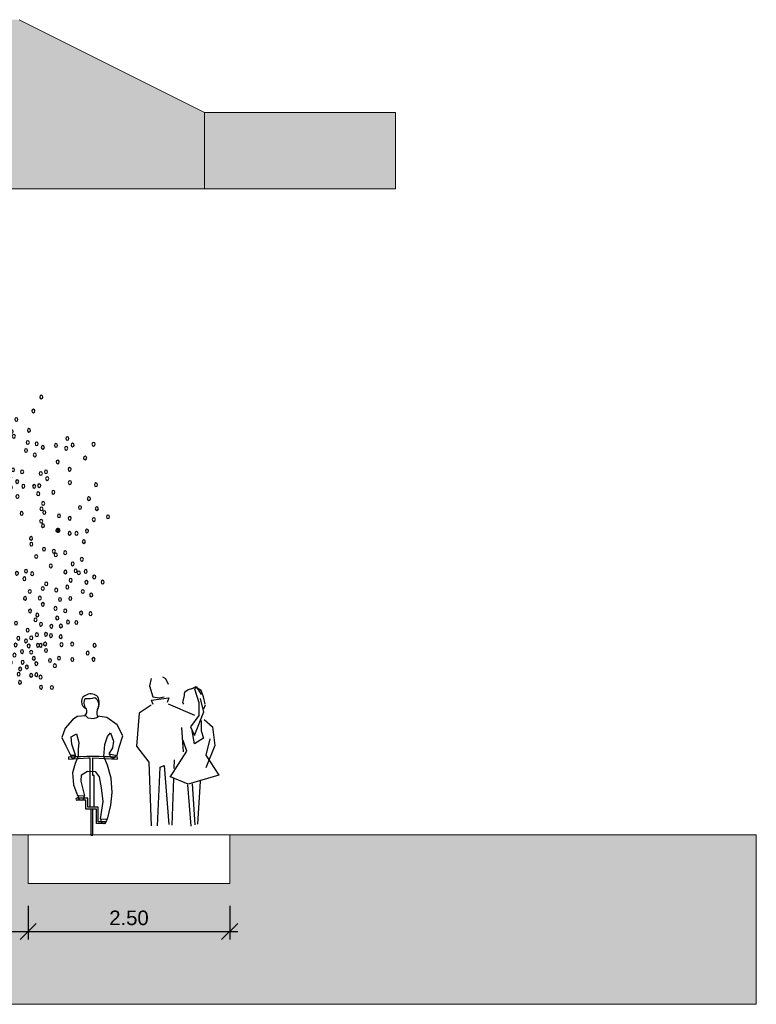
# Model space of a CAD drawing. Header units: metres. Extents: x 132493 to 134960, y 502695 to 503907.
# Tile 128 of 144: x 134773 to 134782, y 503840 to 503852. Entities that reach past the tile are written whole.
import ezdxf

# ---------------------------------------------------------------- set-up
doc = ezdxf.new("R2010")
doc.units = ezdxf.units.M
doc.layers.get('Defpoints').update_dxf_attribs({"color": 3})
for name, color, linetype, lineweight in [('0_dwp_contour', 2, 'Continuous', 18), ('0_dwp_maatvoering', 1, 'Continuous', 18), ('0_sol_gebouw', 254, 'Continuous', 0), ('0_sol_water', 141, 'Continuous', 35)]:
    doc.layers.add(name, color=color, linetype=linetype, lineweight=lineweight)
doc.layers.add('Dwp-t-symbolen', color=8, linetype='Continuous')
doc.styles.add('Myriad-18100', font='arial.ttf', dxfattribs={"height": 0.18})
doc.dimstyles.new('Myriad_18100', dxfattribs={"dimscale": 0.1, "dimtxt": 1.8, "dimasz": 2, "dimexe": 1, "dimexo": 0, "dimgap": 0.75, "dimtad": 1, "dimzin": 0, "dimdsep": 46, "dimtxsty": 'Myriad-18100', "dimblk1": 'OBLIQUE', "dimblk2": 'OBLIQUE', "dimsah": 1, "dimcen": -3, "dimdle": 1, "dimadec": 0, "dimazin": 0, "dimtfac": 0.75, "dimtix": 1, "dimtmove": 2, "dimatfit": 3, "dimldrblk": 'OBLIQUE', "dimfxl": 1, "dimtvp": 0.9, "dimtolj": 1, "dimtzin": 0, "dimarcsym": 0})

# ---------------------------------------------------------------- blocks, each defined once
blk = doc.blocks.new('Voet4')
for p, q in [((-0.34, 1.847), (-0.36, 1.757)), ((-0.2, 1.867), (-0.16, 1.847)), ((-0.16, 1.847), (-0.13, 1.777)), ((-0.36, 1.757), (-0.32, 1.617)), ((0.16, 1.717), (0.22, 1.747)), ((0.22, 1.747), (0.28, 1.647)), ((-0.34, 1.577), (-0.12, 1.607)), ((-0.32, 1.617), (-0.24, 1.607)), ((-0.24, 1.607), (-0.18, 1.617)), ((-0.12, 1.607), (-0.14, 1.547)), ((0.27, 1.597), (0.31, 1.427)), ((-0.34, 1.577), (-0.32, 1.527)), ((-0.129, 1.53), (0.2, 1.39)), ((0.33, 1.517), (0.31, 1.467)), ((0.31, 1.427), (0.2, 1.147)), ((0.06, 0.937), (0.04, 1.237)), ((0.104, 0.945), (0.056, 1.077)), ((-0.102, 0.624), (0.104, 0.945)), ((-0.054, 0.728), (-0.05, 0.837)), ((-0.08, 0.027), (-0.058, 0.607)), ((0.111, 0.525), (0.152, 0.013)), ((0.207, 0.03), (0.173, 0.541)), ((0.269, 0.574), (0.235, 0.038))]:
    blk.add_line(p, q)
for points in [[(0.33, 1.527), (0.31, 1.617), (0.28, 1.697), (0.23, 1.727), (0.19, 1.727), (0.12, 1.707), (0.08, 1.677), (0.07, 1.657), (0.07, 1.637), (0.05, 1.547), (0.06, 1.527)], [(0.2, 1.717), (0.25, 1.547), (0.25, 1.387), (0.15, 1.247), (0.2, 1.137)], [(-0.34, 1.517), (-0.49, 1.417), (-0.52, 1.007), (-0.37, 0.807), (-0.34, 0.017)], [(0.28, 1.327), (0.28, 1.197), (0.31, 1.107), (0.2, 1.037), (0.17, 1.197)], [(0.32, 1.337), (0.42, 1.247), (0.45, 1.017), (0.34, 0.737)], [(0.39, 1.097), (0.34, 0.897), (0.5, 0.647), (0.12, 0.537), (-0.1, 0.627)], [(-0.26, 0.017), (-0.23, 0.747), (-0.18, 0.767), (-0.12, 0.037)]]:
    blk.add_lwpolyline(points)
blk = doc.blocks.new('_OBLIQUE')
at = {"color": 0, "linetype": 'ByBlock'}
blk.add_line((-0.5, -0.5), (0.5, 0.5), dxfattribs=at)
blk = doc.blocks.new('*D62')
at = {"layer": '0_dwp_maatvoering', "color": 0, "lineweight": -2, "transparency": 16777216}
for p, q in [((134769.045, 503841.042), (134769.045, 503840.625)), ((134773.255, 503841.042), (134773.255, 503840.625)), ((134768.945, 503840.725), (134773.355, 503840.725))]:
    blk.add_line(p, q, dxfattribs=at)
at = {"layer": 'Defpoints', "color": 0, "transparency": 16777216}
for p in [(134769.045, 503841.042), (134773.255, 503841.042), (134773.255, 503840.725)]:
    blk.add_point(p, dxfattribs=at)
at = {"layer": '0_dwp_maatvoering', "color": 0, "lineweight": -2, "transparency": 16777216, "xscale": 0.2, "yscale": 0.2, "zscale": 0.2, "rotation": 180}
blk.add_blockref('_OBLIQUE', (134769.045, 503840.725), dxfattribs=at)
at = {"layer": '0_dwp_maatvoering', "color": 0, "lineweight": -2, "transparency": 16777216, "xscale": 0.2, "yscale": 0.2, "zscale": 0.2}
blk.add_blockref('_OBLIQUE', (134773.255, 503840.725), dxfattribs=at)
at = {"layer": '0_dwp_maatvoering', "color": 0, "transparency": 16777216, "insert": (134771.15, 503840.89), "char_height": 0.18, "attachment_point": 5, "style": 'Myriad-18100'}
blk.add_mtext('\\A1;4.21', dxfattribs=at)
blk = doc.blocks.new('BM_VA_06')
at = {"color": 34, "linetype": 'Continuous'}
for p, q in [((-0.0377, 0.0066), (-0.0198, 1.072)), ((0.051, 0.0069), (0.0243, 1.0509))]:
    blk.add_line(p, q, dxfattribs=at)
at = {"color": 72, "linetype": 'Continuous', "extrusion": (0, 0, -1)}
for centre in [(0.0976, 4.0383), (0.0503, 3.9619), (0.211, 3.8948), (-0.2332, 3.8169), (-0.1164, 3.8478), (-0.0076, 3.8845), (0.1331, 3.8804), (0.1959, 3.8199), (0.4294, 3.8255), (-0.176, 3.7385), (-0.0874, 3.7438), (-0.0271, 3.7675), (0.0628, 3.7803), (0.1635, 3.7901), (0.3261, 3.8098), (0.3378, 3.7424), (0.5604, 3.7601), (-0.5344, 3.6978), (-0.3949, 3.6996), (-0.2902, 3.7168), (-0.2891, 3.6764), (-0.2368, 3.6506), (-0.0301, 3.6833), (0.0623, 3.6559), (0.0827, 3.7201), (0.2113, 3.668), (0.3172, 3.6553), (0.4542, 3.6785), (-0.5068, 3.5834), (-0.406, 3.611), (-0.3754, 3.5959), (0.1347, 3.6222), (0.408, 3.5766), (0.4217, 3.623), (0.553, 3.6072), (0.8536, 3.6213), (-0.5245, 3.5054), (-0.4292, 3.5152), (-0.4266, 3.5151), (-0.2333, 3.559), (0.1933, 3.5558), (0.2898, 3.5159), (0.5476, 3.5547), (0.5742, 3.5064), (0.7886, 3.5064), (-0.4767, 3.439), (-0.4512, 3.4267), (-0.4014, 3.4431), (-0.3265, 3.429), (-0.0715, 3.4467), (0.3363, 3.4511), (0.374, 3.4283), (0.6476, 3.4355), (-0.8178, 3.3815), (-0.74, 3.3465), (-0.6217, 3.404), (-0.5589, 3.3391), (-0.5559, 3.3736), (-0.4904, 3.3567), (-0.4637, 3.3565), (-0.4126, 3.344), (-0.3549, 3.3617), (-0.2957, 3.3612), (-0.206, 3.3515), (0.2636, 3.3795), (0.3024, 3.3417), (0.4809, 3.3796), (0.6093, 3.3366), (0.7517, 3.3459), (-0.8544, 3.2588), (-0.7968, 3.2449), (-0.6855, 3.271), (-0.6305, 3.2661), (-0.6302, 3.3052), (-0.5082, 3.2696), (-0.499, 3.2667), (-0.4627, 3.2784), (-0.4425, 3.2617), (-0.4117, 3.2884), (-0.3445, 3.2897), (0.0365, 3.3019), (0.2053, 3.2631), (0.278, 3.279), (0.3518, 3.2904), (0.6268, 3.2973), (0.7418, 3.2456), (1.0693, 3.279), (-0.8521, 3.1748), (-0.8079, 3.179), (-0.7675, 3.2055), (-0.7205, 3.2037), (-0.632, 3.1851), (-0.5741, 3.2357), (-0.5034, 3.1782), (-0.4349, 3.2046), (-0.385, 3.2313), (-0.3356, 3.213), (-0.3208, 3.1738), (0.1285, 3.1719), (0.3551, 3.1824), (0.5178, 3.2354), (0.7268, 3.1797), (0.8156, 3.2344), (0.8664, 3.2055), (0.9752, 3.2212), (1.0597, 3.1981), (1.1134, 3.2246), (1.2864, 3.231), (-0.9798, 3.1217), (-0.9463, 3.108), (-0.7209, 3.1468), (-0.6818, 3.1525), (-0.6472, 3.1133), (-0.6057, 3.1098), (-0.5705, 3.1502), (-0.5613, 3.138), (-0.5277, 3.147), (-0.4755, 3.1178), (-0.3947, 3.1519), (-0.3787, 3.1381), (-0.2178, 3.1505), (0.2731, 3.1529), (0.8004, 3.1428), (0.9894, 3.0846), (1.2161, 3.1174), (-0.9937, 3.0408), (-0.9508, 3.0388), (-0.7616, 3.0255), (-0.6529, 3.0395), (-0.5468, 3.069), (-0.4586, 3.0142), (-0.3968, 3.0197), (-0.3053, 3.0627), (-0.2221, 3.0681), (-0.1926, 3.068), (0.0097, 3.0078), (0.3397, 3.0232), (0.3491, 3.0713), (0.62, 3.0199), (0.695, 3.0028), (0.8923, 3.0027), (1.0882, 3.0238), (-1.0435, 2.9929), (-0.9739, 2.9491), (-0.9378, 2.9501), (-0.8733, 2.9677), (-0.8373, 2.9193), (-0.8235, 2.9897), (-0.2496, 2.9227), (-0.0271, 2.9269), (0.0161, 2.9732), (0.5071, 2.9636), (0.5982, 2.9554), (0.6545, 2.9221), (0.8493, 2.9896), (0.9026, 2.9472), (-1.0306, 2.8864), (-0.9354, 2.8735), (-0.7008, 2.8375), (-0.6324, 2.8429), (-0.5611, 2.865), (-0.1388, 2.8512), (0.4249, 2.8878), (0.5243, 2.9063), (0.6019, 2.8745), (0.7052, 2.8841), (0.7951, 2.8835), (0.8368, 2.8891), (1.0905, 2.9144), (1.3064, 2.8961), (-1.0161, 2.8336), (-0.9387, 2.7656), (-0.8969, 2.7624), (-0.8847, 2.7952), (-0.634, 2.7904), (-0.618, 2.7678), (-0.5281, 2.7733), (-0.493, 2.8237), (-0.4329, 2.7621), (-0.4005, 2.8036), (-0.0358, 2.7876), (0.1842, 2.7755), (0.3897, 2.8086), (0.4982, 2.7986), (0.5334, 2.8254), (0.6565, 2.799), (0.8285, 2.8216), (0.9532, 2.8345), (1.2479, 2.7811), (-1.0247, 2.7137), (-0.9562, 2.7358), (-0.8503, 2.7049), (-0.766, 2.6816), (-0.6678, 2.7081), (-0.6185, 2.7048), (-0.5551, 2.7058), (-0.4894, 2.7443), (-0.4386, 2.6927), (-0.4185, 2.7107), (-0.2479, 2.7202), (-0.0656, 2.7293), (0.3729, 2.7005), (0.4791, 2.7026), (0.8558, 2.6969), (0.8696, 2.7419), (1.1738, 2.7081), (1.3134, 2.698), (-0.9619, 2.6322), (-0.9015, 2.6588), (-0.8546, 2.6658), (-0.8305, 2.6298), (-0.7728, 2.6532), (-0.727, 2.6695), (-0.545, 2.6307), (-0.4911, 2.6364), (-0.4376, 2.6179), (-0.3786, 2.6115), (-0.3169, 2.65), (-0.3168, 2.6381), (0.6909, 2.6591), (0.8527, 2.5949), (0.8786, 2.6669), (1.0005, 2.6389), (1.089, 2.6187), (1.2888, 2.6083), (1.4056, 2.6312), (-0.9289, 2.5554), (-0.8446, 2.5413), (-0.7599, 2.5737), (-0.7303, 2.587), (-0.689, 2.5147), (-0.6807, 2.537), (-0.5023, 2.5373), (-0.4957, 2.5344), (-0.4096, 2.5726), (-0.3495, 2.5452), (-0.234, 2.5684), (-0.1966, 2.5126), (-0.1132, 2.5659), (-0.0125, 2.5756), (0.0894, 2.566), (0.4031, 2.5307), (0.4501, 2.5693), (0.5197, 2.5223), (0.8674, 2.5573), (0.9867, 2.5189), (0.996, 2.5188), (1.232, 2.5141), (-0.8716, 2.4484), (-0.7952, 2.4673), (-0.7333, 2.4684), (-0.6582, 2.5055), (-0.6048, 2.4494), (-0.5134, 2.4789), (-0.2464, 2.474), (-0.166, 2.466), (-0.1283, 2.4941), (-0.0453, 2.486), (0.1734, 2.4782), (0.769, 2.453), (1.0884, 2.4941), (1.1448, 2.4936), (-1.2474, 2.4211), (-1.1847, 2.3786), (-1.131, 2.3858), (-1.0689, 2.4169), (-0.9526, 2.3589), (-0.8936, 2.3841), (-0.832, 2.3671), (-0.7676, 2.3502), (-0.7297, 2.389), (-0.66, 2.3958), (-0.5943, 2.4134), (-0.4104, 2.4152), (-0.1744, 2.3863), (-0.0484, 2.3629), (0.0588, 2.377), (0.2511, 2.4117), (0.3339, 2.3481), (0.396, 2.4196), (0.499, 2.4068), (0.7713, 2.405), (0.8757, 2.3637), (0.9575, 2.3466), (1.2061, 2.4255), (-1.1085, 2.3376), (-1.0171, 2.3386), (-1.0053, 2.2754), (-0.8631, 2.3104), (-0.7919, 2.2843), (-0.7316, 2.2733), (-0.6765, 2.2985), (-0.6068, 2.3023), (-0.5358, 2.2734), (-0.3586, 2.3067), (0.4581, 2.266), (0.8113, 2.3026), (0.9736, 2.3164), (1.0516, 2.3338), (1.1893, 2.2802), (-1.1021, 2.264), (-0.9372, 2.2312), (-0.8365, 2.2471), (-0.7937, 2.1852), (-0.642, 2.2563), (-0.5723, 2.2526), (-0.45, 2.2637), (0.1519, 2.1873), (0.3241, 2.2641), (0.3454, 2.2608), (0.9328, 2.225), (1.1128, 2.2418), (1.138, 2.1847), (-1.2194, 2.1074), (-1.0851, 2.1318), (-1.0167, 2.1421), (-0.982, 2.1356), (-0.9724, 2.1476), (-0.9334, 2.1682), (-0.7967, 2.1252), (-0.7271, 2.1068), (-0.6865, 2.1739), (-0.6492, 2.1032), (-0.5886, 2.1703), (-0.5472, 2.1263), (-0.5244, 2.1278), (-0.4641, 2.1422), (-0.3525, 2.1834), (-0.1369, 2.1022), (-0.032, 2.1736), (0.3653, 2.1812), (0.6522, 2.1642), (0.7138, 2.1186), (0.7274, 2.1815), (0.7781, 2.1602), (1.0533, 2.1746), (1.0973, 2.1067), (1.1646, 2.1679), (1.2211, 2.1795), (1.2919, 2.1338), (-1.264, 2.0282), (-1.1538, 2.089), (-1.1162, 2.0961), (-1.0695, 2.0491), (-0.9997, 2.0713), (-0.9083, 2.084), (-0.8828, 2.1019), (-0.8631, 2.0327), (-0.7956, 2.0787), (-0.722, 2.0887), (-0.6189, 2.0341), (-0.5798, 2.053), (-0.5703, 2.0875), (-0.5611, 2.0486), (-0.5314, 2.0482), (-0.5222, 2.0558), (-0.5099, 2.0706), (-0.4363, 2.0595), (-0.3786, 2.0381), (-0.341, 2.0589), (-0.246, 2.0281), (-0.0672, 2.0885), (0.3136, 2.0782), (0.44, 2.0846), (0.8663, 2.0379), (0.8946, 2.0769), (0.9775, 2.0251), (1.0687, 2.0501), (1.2273, 2.0895), (1.3613, 2.0914), (-1.173, 2.0155), (-1.1155, 1.9474), (-1.0766, 1.9893), (-1.0365, 1.953), (-1.0309, 1.983), (-0.8939, 2.0133), (-0.7934, 1.9918), (-0.7465, 2.0033), (-0.7062, 1.997), (-0.6378, 1.9725), (-0.5627, 1.9961), (-0.524, 1.9462), (-0.454, 2.0206), (-0.4487, 1.9607), (-0.3818, 1.9662), (-0.3402, 1.9508), (-0.1266, 1.9958), (0.0156, 2.0022), (0.1855, 1.9545), (0.3212, 1.9758), (0.3561, 1.9683), (0.3913, 2.0161), (0.5236, 1.9565), (0.7196, 1.9567), (0.7587, 2.0133), (0.8417, 1.9588), (1.0081, 1.947), (1.0938, 1.9554), (1.1976, 2.0131), (1.2669, 1.984), (-1.0556, 1.8751), (-0.9776, 1.9315), (-0.9751, 1.87), (-0.8435, 1.9126), (-0.751, 1.8908), (-0.7013, 1.8918), (-0.6716, 1.9218), (-0.5927, 1.8985), (-0.5027, 1.8951), (-0.4275, 1.9334), (-0.3754, 1.882), (-0.1727, 1.9135), (-0.0657, 1.8603), (-0.0318, 1.9277), (0.0393, 1.9), (0.2523, 1.8654), (0.8669, 1.9074), (0.9715, 1.8736), (-1.2063, 1.8027), (-1.1175, 1.8424), (-1.0102, 1.8506), (-0.892, 1.8527), (-0.8466, 1.8375), (-0.8038, 1.8027), (-0.7488, 1.8052), (-0.7368, 1.7768), (-0.7219, 1.7946), (-0.7177, 1.8216), (-0.6909, 1.8094), (-0.6668, 1.8452), (-0.6105, 1.8373), (-0.4952, 1.8214), (-0.4223, 1.8569), (-0.4161, 1.7923), (-0.3543, 1.8114), (-0.341, 1.8083), (-0.1195, 1.8051), (0.3369, 1.8484), (0.4467, 1.8535), (0.4544, 1.7844), (0.5541, 1.8258), (0.7606, 1.8527), (0.8059, 1.7789), (0.821, 1.8191), (0.9858, 1.7939), (1.0519, 1.8535), (1.1831, 1.836), (1.261, 1.8294), (-1.1674, 1.7723), (-1.0157, 1.7727), (-0.9583, 1.7587), (-0.8951, 1.7704), (-0.8309, 1.7279), (-0.7828, 1.7094), (-0.7465, 1.7151), (-0.6606, 1.7249), (-0.6391, 1.704), (-0.6322, 1.7503), (-0.5989, 1.7052), (-0.5825, 1.7755), (-0.4845, 1.7764), (-0.4809, 1.6982), (-0.4071, 1.7141), (-0.3546, 1.7078), (-0.2606, 1.7595), (-0.1669, 1.7064), (-0.0138, 1.7652), (0.1135, 1.7464), (0.2972, 1.7271), (0.3498, 1.7492), (0.3874, 1.7594), (0.4301, 1.7439), (0.6449, 1.7515), (0.8514, 1.7425), (0.9371, 1.7254), (1.0162, 1.7278), (1.0742, 1.7604), (1.1438, 1.7569), (-0.8995, 1.6846), (-0.8542, 1.6485), (-0.7817, 1.6375), (-0.6823, 1.6471), (-0.5805, 1.6331), (-0.524, 1.6758), (-0.3926, 1.66), (-0.3926, 1.6556), (-0.3605, 1.6299), (-0.2825, 1.6622), (-0.2317, 1.626), (0.0688, 1.6537), (0.1133, 1.6533), (0.1964, 1.6784), (0.4121, 1.6195), (0.5439, 1.6921), (0.6644, 1.6268), (0.7412, 1.6938), (0.7705, 1.6304), (0.8175, 1.6558), (0.8926, 1.6596), (0.9341, 1.6488), (1.0146, 1.6394), (-0.88, 1.5931), (-0.821, 1.5658), (-0.755, 1.5772), (-0.6946, 1.6126), (-0.6735, 1.5691), (-0.6424, 1.5763), (-0.5768, 1.576), (-0.5284, 1.5756), (-0.4976, 1.5857), (-0.464, 1.599), (-0.4077, 1.5701), (-0.3229, 1.6115), (-0.2909, 1.5979), (-0.1823, 1.552), (-0.1528, 1.5834), (-0.0349, 1.5779), (0.0671, 1.547), (0.1088, 1.5785), (0.1223, 1.6037), (0.1638, 1.5959), (0.2939, 1.586), (0.467, 1.5831), (0.6412, 1.5713), (0.7273, 1.6051), (0.7498, 1.5631), (0.8265, 1.5685), (0.8492, 1.5683), (0.8855, 1.5788), (1.021, 1.5745), (1.1095, 1.5786), (1.2945, 1.5682), (-1.1019, 1.4671), (-1.0293, 1.4818), (-0.9837, 1.4919), (-0.9285, 1.5183), (-0.7567, 1.5218), (-0.6938, 1.4988), (-0.612, 1.4935), (-0.5331, 1.4541), (-0.5005, 1.5064), (-0.4068, 1.5009), (-0.3839, 1.5234), (-0.3642, 1.4603), (-0.3424, 1.4735), (-0.2994, 1.5047), (-0.266, 1.4836), (-0.2165, 1.4516), (-0.1773, 1.5023), (-0.0526, 1.524), (-0.0487, 1.4969), (-0.0125, 1.4877), (0.0253, 1.5235), (0.0345, 1.4588), (0.1056, 1.4823), (0.1567, 1.5195), (0.1767, 1.4893), (0.2064, 1.4951), (0.2146, 1.5281), (0.3727, 1.5089), (0.472, 1.4931), (0.5348, 1.4717), (0.6316, 1.4875), (0.6947, 1.5169), (0.7698, 1.5119), (0.7924, 1.4606), (0.8933, 1.5259), (1.0002, 1.4622), (1.1102, 1.451), (1.2379, 1.504), (1.2861, 1.4526), (-0.9275, 1.4253), (-0.7534, 1.3896), (-0.6996, 1.4073), (-0.6662, 1.3813), (-0.5894, 1.4422), (-0.5735, 1.3868), (-0.4972, 1.3908), (-0.497, 1.4507), (-0.446, 1.4292), (-0.414, 1.3918), (-0.371, 1.3958), (-0.2837, 1.3922), (-0.246, 1.4368), (-0.2128, 1.3813), (-0.1575, 1.4409), (-0.0287, 1.4264), (0.018, 1.3868), (0.0839, 1.4466), (0.124, 1.3787), (0.1968, 1.4367), (0.3189, 1.4387), (0.4059, 1.4231), (0.49, 1.3729), (0.5452, 1.401), (0.6016, 1.4263), (0.6793, 1.373), (0.6996, 1.4284), (0.7342, 1.3892), (0.8122, 1.417), (0.9264, 1.4432), (0.9665, 1.3995), (-0.9106, 1.3411), (-0.6652, 1.2884), (-0.5966, 1.3343), (-0.5537, 1.3477), (-0.4154, 1.3496), (-0.3473, 1.322), (-0.2559, 1.3423), (-0.1795, 1.3358), (-0.1043, 1.3652), (-0.0697, 1.2945), (-0.0214, 1.3078), (0.0391, 1.3417), (0.0835, 1.3384), (0.172, 1.3437), (0.2513, 1.3612), (0.2644, 1.2891), (0.3129, 1.3486), (0.3676, 1.2914), (0.3773, 1.3676), (0.4417, 1.3657), (0.4723, 1.3191), (0.5129, 1.3501), (0.667, 1.3297), (0.7701, 1.3198), (0.8131, 1.3255), (0.8479, 1.3058), (-0.7179, 1.2572), (-0.4133, 1.2686), (-0.3086, 1.2752), (-0.2884, 1.2873), (-0.2375, 1.2777), (-0.1598, 1.2218), (-0.1597, 1.2756), (-0.1195, 1.2514), (-0.0741, 1.2165), (-0.0136, 1.2565), (-0.0016, 1.2116), (0.0762, 1.2094), (0.0872, 1.2829), (0.122, 1.239), (0.1811, 1.276), (0.2158, 1.2279), (0.2654, 1.2304), (0.315, 1.2451), (0.4156, 1.2248), (0.5017, 1.2813), (0.6774, 1.2621), (0.8515, 1.2216), (0.9415, 1.2195), (-0.3361, 1.1329), (-0.2661, 1.1925), (-0.2367, 1.1547), (-0.1708, 1.1571), (-0.0502, 1.1697), (-0.0059, 1.1769), (0.0478, 1.1569), (0.1562, 1.1397), (0.1592, 1.1786), (0.2048, 1.1681), (0.2585, 1.1826), (0.2637, 1.1315), (0.3375, 1.1864), (0.3725, 1.1726), (0.046, 1.0986), (0.0906, 1.1222), (0.1907, 1.0615), (0.36, 1.1024), (0.0834, 1.0397)]:
    blk.add_ellipse(centre, major_axis=(0, 0.0148), ratio=0.888889, dxfattribs=at)
blk = doc.blocks.new('*D64')
at = {"layer": '0_dwp_maatvoering', "color": 0, "lineweight": -2, "transparency": 16777216}
for p, q in [((134773.255, 503841.042), (134773.255, 503840.625)), ((134775.755, 503841.042), (134775.755, 503840.625)), ((134773.155, 503840.725), (134775.855, 503840.725))]:
    blk.add_line(p, q, dxfattribs=at)
at = {"layer": 'Defpoints', "color": 0, "transparency": 16777216}
for p in [(134773.255, 503841.042), (134775.755, 503841.042), (134775.755, 503840.725)]:
    blk.add_point(p, dxfattribs=at)
at = {"layer": '0_dwp_maatvoering', "color": 0, "lineweight": -2, "transparency": 16777216, "xscale": 0.2, "yscale": 0.2, "zscale": 0.2, "rotation": 180}
blk.add_blockref('_OBLIQUE', (134773.255, 503840.725), dxfattribs=at)
at = {"layer": '0_dwp_maatvoering', "color": 0, "lineweight": -2, "transparency": 16777216, "xscale": 0.2, "yscale": 0.2, "zscale": 0.2}
blk.add_blockref('_OBLIQUE', (134775.755, 503840.725), dxfattribs=at)
at = {"layer": '0_dwp_maatvoering', "color": 0, "transparency": 16777216, "insert": (134774.505, 503840.892), "char_height": 0.18, "attachment_point": 5, "style": 'Myriad-18100'}
blk.add_mtext('\\A1;2.50', dxfattribs=at)
blk = doc.blocks.new('Fiets1')
for p, q in [((-0.078, 1.469), (-0.189, 1.463)), ((-0.078, 1.469), (-0.055, 1.448)), ((-0.244, 1.421), (-0.334, 1.316)), ((-0.189, 1.463), (-0.244, 1.421)), ((-0.055, 1.448), (0.015, 1.439)), ((0.015, 1.439), (0.07, 1.455)), ((0.183, 1.45), (0.065, 1.465)), ((0.309, 1.36), (0.183, 1.45)), ((0.378, 1.221), (0.309, 1.36)), ((-0.334, 1.316), (-0.379, 1.202)), ((-0.26, 1.21), (-0.197, 1.247)), ((-0.197, 1.247), (-0.168, 1.139)), ((0.188, 1.215), (0.228, 1.26)), ((0.228, 1.26), (0.265, 1.157)), ((-0.379, 1.202), (-0.329, 1.099)), ((-0.329, 1.099), (-0.269, 0.985)), ((-0.252, 1.121), (-0.26, 1.21)), ((-0.209, 0.985), (-0.252, 1.121)), ((-0.168, 1.139), (-0.173, 1.055)), ((0.143, 0.968), (0.156, 1.115)), ((0.156, 1.115), (0.188, 1.215)), ((0.265, 1.157), (0.251, 1.076)), ((0.336, 1.081), (0.378, 1.221)), ((-0.269, 0.985), (-0.209, 0.985)), ((-0.173, 1.055), (-0.173, 0.97)), ((0.251, 1.076), (0.204, 0.999)), ((0.204, 0.999), (0.31, 0.979)), ((0.31, 0.979), (0.336, 1.081)), ((-0.296, 0.957), (-0.296, 0.933)), ((-0.296, 0.933), (-0.047, 0.949)), ((-0.213, 0.881), (-0.244, 0.762)), ((-0.173, 0.97), (-0.213, 0.881)), ((-0.047, 0.949), (-0.031, 0.949)), ((-0.031, 0.949), (-0.031, 0.338)), ((0.009, 0.949), (0.313, 0.932)), ((0.009, 0.73), (0.009, 0.949)), ((0.188, 0.857), (0.143, 0.968)), ((0.236, 0.696), (0.188, 0.857)), ((0.313, 0.932), (0.313, 0.956)), ((-0.244, 0.762), (-0.234, 0.617)), ((-0.139, 0.662), (-0.134, 0.738)), ((-0.134, 0.738), (-0.06, 0.783)), ((-0.06, 0.783), (0.038, 0.781)), ((0.038, 0.781), (0.085, 0.715)), ((-0.234, 0.617), (-0.184, 0.483)), ((-0.091, 0.48), (-0.139, 0.662)), ((0.022, 0.73), (0.009, 0.73)), ((0.022, 0.338), (0.022, 0.73)), ((0.085, 0.715), (0.112, 0.578)), ((0.249, 0.52), (0.236, 0.696)), ((0.112, 0.578), (0.13, 0.409)), ((0.23, 0.361), (0.249, 0.52)), ((-0.054, 0.448), (-0.192, 0.448)), ((-0.078, 0.425), (-0.192, 0.425)), ((-0.184, 0.483), (-0.091, 0.48)), ((-0.078, 0.314), (-0.078, 0.425)), ((-0.054, 0.338), (-0.054, 0.448)), ((0.13, 0.409), (0.098, 0.193)), ((0.051, 0.314), (-0.078, 0.314)), ((0.075, 0.338), (-0.054, 0.338)), ((-0.018, 0.314), (-0.018, -0.008)), ((0.006, -0.008), (0.006, 0.314)), ((0.051, 0.135), (0.051, 0.314)), ((0.075, 0.158), (0.075, 0.338)), ((0.191, 0.19), (0.23, 0.361)), ((0.156, 0.135), (0.051, 0.135)), ((0.156, 0.158), (0.075, 0.158)), ((0.098, 0.193), (0.191, 0.19)), ((-0.018, -0.008), (0.006, -0.008))]:
    blk.add_line(p, q)
for centre, radius, start, end in [((-0.045, 1.645), 0.0899, 104.0435, 253.5027), ((-0.018, 1.619), 0.124, 44.5628, 113.2662), ((0.005, 1.633), 0.108, 150.0261, 221.6358), ((-0.052, 2.001), 0.316, 263.3587, 285.6486), ((-0.023, 1.607), 0.105, 322.9677, 57.6908), ((-0.082, 1.629), 0.17, 333.6246, 26.7123), ((-0.146, 1.53), 0.0807, 310.1354, 21.3389), ((0.153, 1.509), 0.098, 160.2237, 213.0633), ((-0.236, 0.976), 0.0303, 163.7878, 22.7653), ((0.258, 0.989), 0.0404, 169.3202, 349.3202), ((0.024, -4.853), 5.819, 87.1592, 93.1527), ((-0.191, 0.437), 0.0119, 91.1159, 268.8841), ((-0.137, 0.462), 0.0366, 147.3335, 29.3982), ((0.143, 0.173), 0.0366, 147.3289, 29.3982), ((0.156, 0.147), 0.0119, 269.9885, 90.0115)]:
    blk.add_arc(centre, radius, start, end)

msp = doc.modelspace()

# ---------------------------------------------------------------- hatches: boundary and pattern name
at = {"layer": '0_sol_gebouw'}
h = msp.add_hatch(color=256, dxfattribs=at)
h.dxf.hatch_style = 1
h.paths.add_polyline_path([(134773.142, 503852.034), (134771.042, 503852.034), (134771.042, 503851.434), (134769.045, 503851.434), (134763.045, 503851.434), (134763.045, 503851.934), (134761.695, 503851.934), (134759.695, 503850.934), (134759.695, 503849.934), (134775.442, 503849.934), (134775.442, 503850.884)])
h = msp.add_hatch(color=256, dxfattribs=at)
h.dxf.hatch_style = 1
h.paths.add_polyline_path([(134782.29, 503841.921), (134775.755, 503841.921), (134775.755, 503841.321), (134773.255, 503841.321), (134773.255, 503841.921), (134769.045, 503841.921), (134769.045, 503841.821), (134769.045, 503841.321), (134763.045, 503841.321), (134761.045, 503841.321), (134761.045, 503841.921), (134757.6, 503841.921), (134757.6, 503840.321), (134757.6, 503839.821), (134759.545, 503839.821), (134782.29, 503839.821)])
at = {"layer": '0_sol_water'}
h = msp.add_hatch(color=256, dxfattribs=at)
h.dxf.hatch_style = 1
h.paths.add_polyline_path([(134777.813, 503850.884), (134775.442, 503850.884), (134775.442, 503849.934), (134777.813, 503849.934)])

# ---------------------------------------------------------------- linework, layer by layer
at = {"layer": '0_dwp_contour'}
msp.add_line((134775.442, 503850.884), (134773.142, 503852.034), dxfattribs=at)
at = {"layer": '0_dwp_contour', "flags": 128}
for points in [[(134775.442, 503849.934), (134775.442, 503850.884)], [(134775.442, 503850.884), (134777.813, 503850.884)], [(134777.813, 503850.884), (134777.813, 503849.934)], [(134759.545, 503849.934), (134777.813, 503849.934)], [(134759.545, 503839.821), (134782.29, 503839.821), (134782.29, 503841.921), (134773.255, 503841.921)], [(134769.045, 503841.821), (134769.045, 503841.921), (134775.806, 503841.921)], [(134773.255, 503841.321), (134773.255, 503841.921)], [(134773.255, 503841.321), (134775.755, 503841.321), (134775.755, 503841.921)]]:
    msp.add_lwpolyline(points, dxfattribs=at)

# ---------------------------------------------------------------- block references
at = {"layer": 'Dwp-t-symbolen', "lineweight": 0, "xscale": 1.5, "yscale": 1.5, "zscale": 1.5}
msp.add_blockref('BM_VA_06', (134772.136, 503841.921), dxfattribs=at)
at = {"layer": 'Dwp-t-symbolen', "lineweight": 0}
for name, p in [('Voet4', (134775.12, 503842.016)), ('Fiets1', (134774.049, 503841.928))]:
    msp.add_blockref(name, p, dxfattribs=at)

# ---------------------------------------------------------------- dimensions: what is measured, and where the dimension line sits
at = {"layer": '0_dwp_maatvoering'}
for base, p1, p2, picture, middle in [((134773.255, 503840.725), (134769.045, 503841.042), (134773.255, 503841.042), '*D62', (134771.15, 503840.89)), ((134775.755, 503840.725), (134773.255, 503841.042), (134775.755, 503841.042), '*D64', (134774.505, 503840.892))]:
    dim = msp.add_linear_dim(base=base, p1=p1, p2=p2, dimstyle='Myriad_18100', dxfattribs=at)
    dim.commit()
    dim.dimension.update_dxf_attribs({"geometry": picture, "text_midpoint": middle})

doc.saveas('drawing.dxf')
